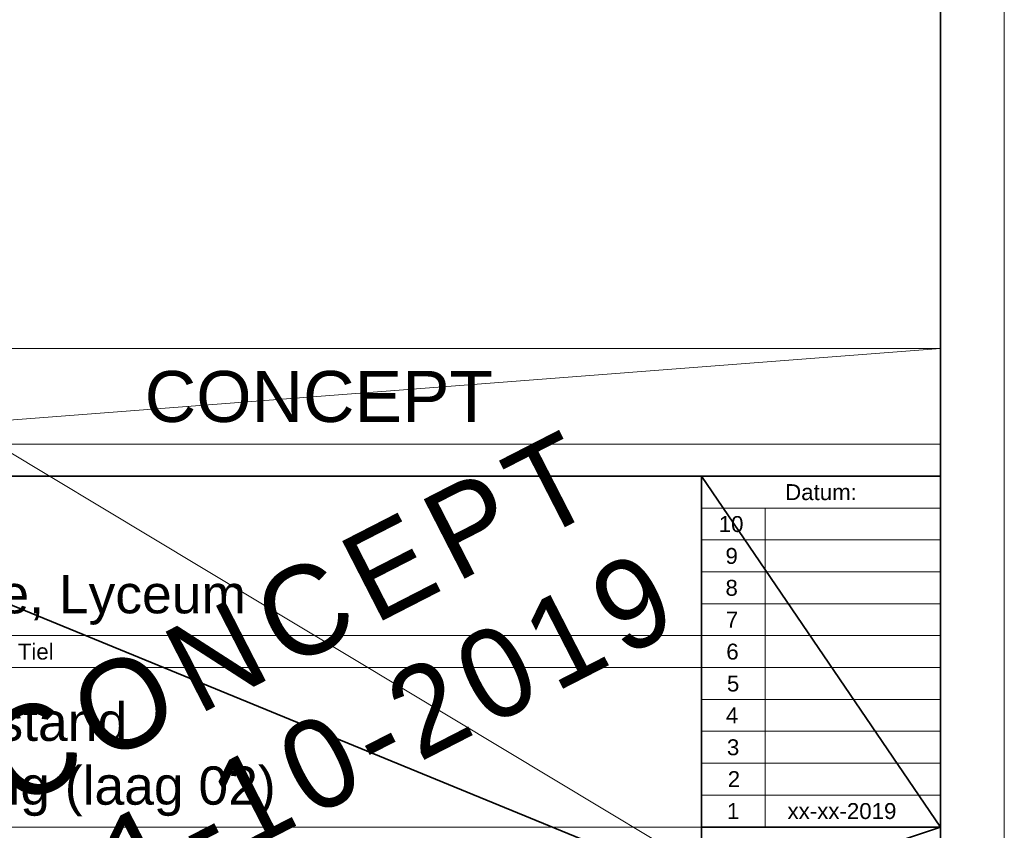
# Model space of a CAD drawing. Header units: millimetres. Extents: x -437 to 139813, y -473 to 90544.
# Tile 143 of 149: x 124371 to 139813, y 9892 to 22601. Entities that reach past the tile are written whole.
import ezdxf
from ezdxf.enums import TextEntityAlignment as Align

# ---------------------------------------------------------------- set-up
doc = ezdxf.new("R2010")
doc.units = ezdxf.units.MM
for name, color, linetype, lineweight in [('059 Kader (tekening)', 253, 'Continuous', 13), ('060 Hoofd (tekening)', 253, 'Continuous', 13), ('999 Tags', 253, 'Continuous', 13)]:
    doc.layers.add(name, color=color, linetype=linetype, lineweight=lineweight)
doc.layers.add('Xref', color=253, linetype='Continuous')
doc.styles.add('pres Arial 14.0 mm', font='txt', dxfattribs={"height": 14})
doc.styles.add('Style-Arial', font='arial.ttf')

# ---------------------------------------------------------------- blocks, each defined once
blk = doc.blocks.new('PWH1-v2')
at = {"layer": '060 Hoofd (tekening)', "color": 254, "linetype": 'Continuous', "lineweight": 13}
for p, q in [((-37.46, 75), (0.04, 75)), ((-27.46, 25), (-27.46, 75)), ((-37.39, 70), (0.04, 70)), ((-37.39, 65), (0.04, 65)), ((-37.39, 60), (0.04, 60)), ((-194.96, 55), (0.04, 55)), ((-194.96, 50), (0.04, 50)), ((-37.39, 45), (0.04, 45)), ((-37.39, 40), (0.04, 40)), ((-37.39, 35), (0.04, 35)), ((-37.39, 30), (0.04, 30)), ((-37.39, 25), (-194.96, 25))]:
    blk.add_line(p, q, dxfattribs=at)
at = {"layer": '060 Hoofd (tekening)', "color": 254, "linetype": 'Continuous', "lineweight": 13, "style": 'Style-Arial'}
blk.add_text('Datum:', height=2.5, dxfattribs=at).set_placement((-18.71, 76.25), align=Align.CENTER)
for s, p in [('10', (-34.75, 71.25)), ('9', (-33.69, 66.25)), ('8', (-33.69, 61.25)), ('7', (-33.63, 56.25)), ('6', (-33.56, 51.25)), ('5', (-33.46, 46.25)), ('4', (-33.63, 41.25)), ('3', (-33.46, 36.25)), ('2', (-33.33, 31.25)), ('1', (-33.46, 26.25))]:
    blk.add_text(s, height=2.5, dxfattribs=at).set_placement(p)
at = {"layer": '999 Tags', "linetype": 'Continuous', "lineweight": 13, "style": 'Style-Arial'}
blk.add_attdef('tek_status', text='', height=8, dxfattribs=at).set_placement((-97.46, 92.5), align=Align.MIDDLE_CENTER)
for tag, height, p in [('projectleider', 2.5, (-42.46, 21.25)), ('proj_nummer', 4.5, (-2.46, 14.5))]:
    blk.add_attdef(tag, text='', height=height, dxfattribs=at).set_placement(p, align=Align.RIGHT)
at = {"layer": '999 Tags', "linetype": 'Continuous', "lineweight": 13, "style": 'Style-Arial', "width": 0.888889}
blk.add_attdef('tek_nummer', text='', height=4.5, dxfattribs=at).set_placement((-2.46, 2), align=Align.RIGHT)
at = {"layer": '999 Tags', "linetype": 'Continuous', "lineweight": 13, "style": 'Style-Arial'}
for tag, height in [('tek_omschrijving_2', 6), ('tek_omschrijving', 6), ('proj_plaats', 6), ('proj_omschrijving', 6), ('tek_formaat', 2.5), ('wijz_datum1', 2.5), ('schaal', 2.5), ('opdrachtgever', 2.5)]:
    blk.add_attdef(tag, (0, 0), '', height=height, dxfattribs=at)
at = {"layer": '060 Hoofd (tekening)', "color": 254, "linetype": 'Continuous', "lineweight": 13}
mesh = blk.add_polyface(dxfattribs=at)
corners = [(-194.96, 100), (0.04, 100), (0.04, 85), (-194.96, 85)]
mesh.append_faces([[corners[k] for k in face] for face in [(3, 1, 2)]], dxfattribs={"vtx0": -1, "color": 254})
mesh.append_faces([[corners[k] for k in face] for face in [(3, 0, 1)]], dxfattribs={"vtx2": -1, "color": 254})
at = {"layer": '060 Hoofd (tekening)', "color": 254, "linetype": 'Continuous', "lineweight": 35}
mesh = blk.add_polyface(dxfattribs=at)
corners = [(-194.96, 0), (0.04, 0), (0.04, 80), (-194.96, 80)]
mesh.append_faces([[corners[k] for k in face] for face in [(3, 1, 2)]], dxfattribs={"vtx0": -1, "color": 254})
mesh.append_faces([[corners[k] for k in face] for face in [(3, 0, 1)]], dxfattribs={"vtx2": -1, "color": 254})
mesh = blk.add_polyface(dxfattribs=at)
corners = [(0.04, 80), (-37.46, 80), (-37.46, 25), (0.04, 25)]
mesh.append_faces([[corners[k] for k in face] for face in [(3, 1, 2)]], dxfattribs={"vtx0": -1, "color": 254})
mesh.append_faces([[corners[k] for k in face] for face in [(3, 0, 1)]], dxfattribs={"vtx2": -1, "color": 254})
mesh = blk.add_polyface(dxfattribs=at)
corners = [(-37.46, 25), (0.04, 25), (0.04, 12.5), (-37.46, 12.5)]
mesh.append_faces([[corners[k] for k in face] for face in [(3, 1, 2)]], dxfattribs={"vtx0": -1, "color": 254})
mesh.append_faces([[corners[k] for k in face] for face in [(3, 0, 1)]], dxfattribs={"vtx2": -1, "color": 254})
blk = doc.blocks.new('AE1')
at = {"layer": '059 Kader (tekening)', "color": 12, "linetype": 'Continuous', "lineweight": 13}
mesh = blk.add_polyface(dxfattribs=at)
corners = [(0, 0), (1399, 0), (1399, 841), (0, 841)]
mesh.append_faces([[corners[k] for k in face] for face in [(3, 1, 2)]], dxfattribs={"vtx0": -1, "color": 12})
mesh.append_faces([[corners[k] for k in face] for face in [(3, 0, 1)]], dxfattribs={"vtx2": -1, "color": 12})
at = {"layer": '059 Kader (tekening)', "color": 12, "linetype": 'Continuous', "lineweight": 35}
mesh = blk.add_polyface(dxfattribs=at)
corners = [(10, 10), (1389, 10), (1389, 831), (10, 831)]
mesh.append_faces([[corners[k] for k in face] for face in [(0, 2, 3)]], dxfattribs={"vtx0": -1, "color": 12})
mesh.append_faces([[corners[k] for k in face] for face in [(1, 2, 0)]], dxfattribs={"vtx1": -1, "color": 12})

msp = doc.modelspace()

# ---------------------------------------------------------------- block references
at = {"layer": 'Xref', "linetype": 'Continuous', "lineweight": 35, "xscale": 100, "yscale": 100, "zscale": 100}
msp.add_blockref('AE1', (-87, 6444.2), dxfattribs=at)
at = {"layer": 'Xref', "linetype": 'Continuous', "lineweight": 50}
ref = msp.add_blockref('PWH1-v2', (138808.7, 7444.2), dxfattribs=dict(at, xscale=100, yscale=100, zscale=100))
ref.add_attrib('proj_omschrijving', 'Lingecollege, Lyceum', (119813, 13294.2), dxfattribs={"layer": '999 Tags', "linetype": 'Continuous', "lineweight": 13, "height": 600, "style": 'Style-Arial'})
ref.add_attrib('wijz_datum1', 'xx-xx-2019', (136413, 10069.2), dxfattribs={"layer": '999 Tags', "linetype": 'Continuous', "lineweight": 13, "height": 250, "style": 'Style-Arial'})
ref.add_attrib('opdrachtgever', 'Gemeente Tiel', (122613, 12569.2), dxfattribs={"layer": '999 Tags', "linetype": 'Continuous', "lineweight": 13, "height": 250, "style": 'Style-Arial'})
ref.add_attrib('tek_omschrijving_2', '2e verdieping (laag 02)', (119813, 10294.2), dxfattribs={"layer": '999 Tags', "linetype": 'Continuous', "lineweight": 13, "height": 600, "style": 'Style-Arial'})
ref.add_attrib('tek_omschrijving', 'Nieuwe toestand', (119813, 11294.2), dxfattribs={"layer": '999 Tags', "linetype": 'Continuous', "lineweight": 13, "height": 600, "style": 'Style-Arial'})
ref.add_attrib('tek_status', 'CONCEPT', dxfattribs={"layer": '999 Tags', "linetype": 'Continuous', "lineweight": 13, "height": 800, "style": 'Style-Arial'}).set_placement((129063, 16694.2), align=Align.MIDDLE_CENTER)

# ---------------------------------------------------------------- texts
at = {"layer": 'Xref', "insert": (129169.5, 12236.6), "char_height": 1400, "attachment_point": 5, "rotation": 27.14968, "line_spacing_factor": 0.96, "style": 'pres Arial 14.0 mm'}
msp.add_mtext('\\T1.151;CONCEPT\\P21-10-2019', dxfattribs=at)

doc.saveas('drawing.dxf')
